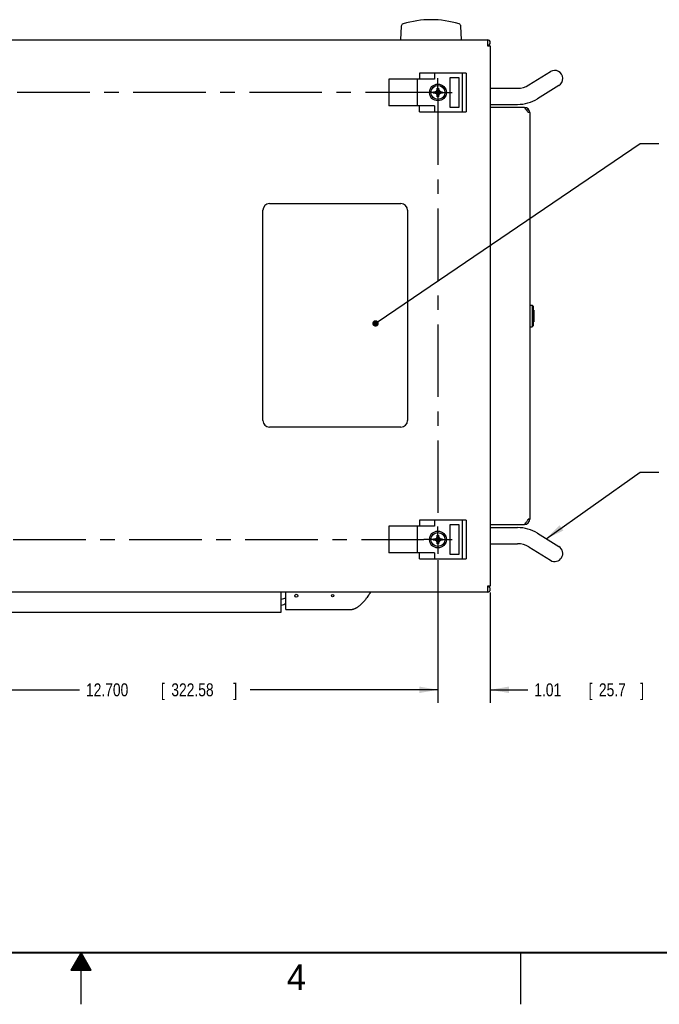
# Model space of a CAD drawing. Header units: inches. Extents: x 0 to 34, y 0 to 22.
# Tile 34 of 82: x 16.4 to 22.6, y 0 to 9.5. Entities that reach past the tile are written whole.
import ezdxf

# ---------------------------------------------------------------- set-up
doc = ezdxf.new("R2010")
doc.units = ezdxf.units.IN
doc.header["$LTSCALE"] = 1.87
doc.header["$MEASUREMENT"] = 0
doc.linetypes.add('CENTER', pattern=[0.6, 0.375, -0.075, 0.075, -0.075])
doc.layers.get('0').update_dxf_attribs({"linetype": 'CONTINUOUS'})
for name, color, linetype in [('DEFAULT_1', 7, 'CENTER'), ('DETAIL', 7, 'CONTINUOUS'), ('DIMENSIONS', 7, 'CONTINUOUS')]:
    doc.layers.add(name, color=color, linetype=linetype)
doc.styles.get("Standard").update_dxf_attribs({"font": 'txt', "width": 0.8})
doc.dimstyles.new('DIMSTYLE_3', dxfattribs={"dimtxt": 0.125, "dimasz": 0.18, "dimexe": 0.18, "dimexo": 0.0625, "dimgap": 0.09, "dimtad": 0, "dimtih": 1, "dimtoh": 1, "dimlfac": 2, "dimzin": 4, "dimdsep": 46, "dimtxsty": 'STANDARD', "dimblk": '_FILLED', "dimblk1": '_FILLED', "dimblk2": '_FILLED', "dimcen": 0.09, "dimadec": 0, "dimazin": 0, "dimtp": 0.01, "dimtm": 0.01, "dimtfac": 1, "dimtofl": 0, "dimtmove": 0, "dimatfit": 3, "dimldrblk": '_FILLED', "dimfxl": 1, "dimtolj": 1, "dimtzin": 4, "dimarcsym": 0})
doc.dimstyles.new('DIMSTYLE_4', dxfattribs={"dimtxt": 0.125, "dimasz": 0.18, "dimexe": 0.18, "dimexo": 0.0625, "dimgap": 0.09, "dimtad": 0, "dimtih": 1, "dimtoh": 1, "dimdec": 3, "dimlfac": 2, "dimzin": 4, "dimdsep": 46, "dimtxsty": 'STANDARD', "dimblk": '_FILLED', "dimblk1": '_FILLED', "dimblk2": '_FILLED', "dimcen": 0.09, "dimadec": 0, "dimazin": 0, "dimtp": 0.001, "dimtm": 0.001, "dimtfac": 1, "dimtdec": 3, "dimtofl": 0, "dimtmove": 0, "dimatfit": 3, "dimldrblk": '_FILLED', "dimfxl": 1, "dimtolj": 1, "dimtzin": 4, "dimarcsym": 0})

# ---------------------------------------------------------------- blocks, each defined once
blk = doc.blocks.new('_FILLED')
at = {"color": 0, "linetype": 'BYBLOCK'}
blk.add_solid([(0, 0), (-1, 0.174), (-1, -0.174)], dxfattribs=at)
blk = doc.blocks.new('*D7')
at = {"layer": 'DIMENSIONS', "color": 2, "linetype": 'CONTINUOUS'}
for p, q in [((14.0994, 4.2963), (14.0994, 2.9172)), ((20.4494, 4.2963), (20.4494, 2.9172)), ((14.0994, 3.0422), (16.9844, 3.0422)), ((20.4494, 3.0422), (18.6344, 3.0422))]:
    blk.add_line(p, q, dxfattribs=at)
at = {"layer": 'DIMENSIONS', "color": 2, "linetype": 'CONTINUOUS', "xscale": 0.18, "yscale": 0.18, "zscale": 0.18, "rotation": 180}
blk.add_blockref('_FILLED', (14.0994, 3.0422), dxfattribs=at)
at = {"layer": 'DIMENSIONS', "color": 2, "linetype": 'CONTINUOUS', "xscale": 0.18, "yscale": 0.18, "zscale": 0.18}
blk.add_blockref('_FILLED', (20.4494, 3.0422), dxfattribs=at)
at = {"layer": 'DIMENSIONS', "color": 2, "linetype": 'CONTINUOUS', "width": 0.8}
for s, p in [('12.700', (17.0469, 2.9797)), ('[', (17.7719, 2.9797)), ('322.58', (17.8719, 2.9797)), (']', (18.4719, 2.9797))]:
    blk.add_text(s, height=0.125, dxfattribs=at).set_placement(p)
blk = doc.blocks.new('*D8')
at = {"layer": 'DIMENSIONS', "color": 2, "linetype": 'CONTINUOUS'}
for p, q in [((20.4494, 4.2963), (20.4494, 2.9172)), ((20.9554, 3.9822), (20.9554, 2.9172)), ((20.4494, 3.0422), (20.0894, 3.0422)), ((20.9554, 3.0422), (21.318, 3.0422))]:
    blk.add_line(p, q, dxfattribs=at)
at = {"layer": 'DIMENSIONS', "color": 2, "linetype": 'CONTINUOUS', "xscale": 0.18, "yscale": 0.18, "zscale": 0.18}
blk.add_blockref('_FILLED', (20.4494, 3.0422), dxfattribs=at)
at = {"layer": 'DIMENSIONS', "color": 2, "linetype": 'CONTINUOUS', "xscale": 0.18, "yscale": 0.18, "zscale": 0.18, "rotation": 180}
blk.add_blockref('_FILLED', (20.9554, 3.0422), dxfattribs=at)
at = {"layer": 'DIMENSIONS', "color": 2, "linetype": 'CONTINUOUS', "width": 0.8}
for s, p in [('1.01', (21.3805, 2.9797)), ('[', (21.9055, 2.9797)), ('25.7', (22.0055, 2.9797)), (']', (22.4055, 2.9797))]:
    blk.add_text(s, height=0.125, dxfattribs=at).set_placement(p)

msp = doc.modelspace()

# ---------------------------------------------------------------- linework, layer by layer
at = {"color": 7, "linetype": 'CONTINUOUS'}
for p, q in [((20.0942, 9.46053), (20.08732, 9.32915)), ((20.6779, 9.32915), (20.67101, 9.46053)), ((13.64436, 9.32915), (20.92886, 9.32915)), ((20.92886, 9.32915), (20.92886, 9.27167)), ((20.92886, 9.27167), (20.95533, 9.27167)), ((20.95536, 9.27167), (20.95536, 4.04467)), ((20.72186, 9.00692), (20.27161, 9.00692)), ((20.27161, 9.00692), (20.27161, 8.94942)), ((20.41472, 9.00692), (20.41472, 8.94942)), ((20.6534, 8.96317), (20.5644, 8.96317)), ((20.5644, 8.96317), (20.5644, 8.67817)), ((20.6534, 8.67817), (20.6534, 8.96317)), ((20.6834, 9.00692), (20.6834, 8.63442)), ((20.72186, 9.00692), (20.72186, 8.63442)), ((21.32935, 8.89275), (21.5371, 9.02147)), ((20.41472, 8.94942), (19.97386, 8.94942)), ((19.97386, 8.94942), (19.97386, 8.69192)), ((20.2489, 8.94942), (20.2489, 8.69192)), ((20.44236, 8.84817), (20.44236, 8.86158)), ((20.44238, 8.77932), (20.45633, 8.86203)), ((20.45633, 8.77932), (20.44238, 8.86203)), ((20.45636, 8.86158), (20.45636, 8.84817)), ((20.95536, 8.8613), (21.21886, 8.8613)), ((21.61938, 8.88864), (21.41164, 8.75993)), ((20.408, 8.8137), (20.49071, 8.82765)), ((20.408, 8.82765), (20.49071, 8.8137)), ((20.40845, 8.82767), (20.42186, 8.82767)), ((20.42186, 8.81367), (20.40845, 8.81367)), ((20.42186, 8.82767), (20.43485, 8.83518)), ((20.42186, 8.81367), (20.47686, 8.82767)), ((20.42186, 8.82767), (20.47686, 8.81367)), ((20.43485, 8.80617), (20.42186, 8.81367)), ((20.43485, 8.83518), (20.44236, 8.84817)), ((20.43485, 8.80617), (20.46386, 8.83518)), ((20.43485, 8.83518), (20.46386, 8.80617)), ((20.44236, 8.79317), (20.43485, 8.80617)), ((20.44236, 8.79317), (20.45636, 8.84817)), ((20.45636, 8.79317), (20.44236, 8.84817)), ((20.44236, 8.77977), (20.44236, 8.79317)), ((20.45636, 8.84817), (20.46386, 8.83518)), ((20.46386, 8.80617), (20.45636, 8.79317)), ((20.45636, 8.79317), (20.45636, 8.77977)), ((20.46386, 8.83518), (20.47686, 8.82767)), ((20.47686, 8.81367), (20.46386, 8.80617)), ((20.47686, 8.82767), (20.49026, 8.82767)), ((20.49026, 8.81367), (20.47686, 8.81367)), ((20.41472, 8.69192), (19.97386, 8.69192)), ((20.27161, 8.63442), (20.27161, 8.69192)), ((20.41472, 8.69192), (20.41472, 8.63442)), ((20.5644, 8.67817), (20.6534, 8.67817)), ((20.95536, 8.70505), (21.21886, 8.70505)), ((21.28636, 8.67517), (20.95536, 8.67517)), ((20.27161, 8.63442), (20.72186, 8.63442)), ((21.30873, 8.64639), (21.32263, 8.65959)), ((21.33636, 8.62517), (21.32263, 8.62517)), ((21.33636, 8.62517), (21.33636, 4.69117)), ((18.82136, 7.74519), (20.09136, 7.74519)), ((18.75636, 5.64819), (18.75636, 7.68019)), ((20.15636, 7.68019), (20.15636, 5.64819)), ((21.33636, 6.76242), (21.35881, 6.76242)), ((21.35881, 6.76242), (21.36923, 6.752)), ((21.35881, 6.76242), (21.35881, 6.55392)), ((21.36923, 6.752), (21.36923, 6.56435)), ((21.37486, 6.71455), (21.37486, 6.60179)), ((21.33636, 6.55392), (21.35881, 6.55392)), ((21.35881, 6.55392), (21.36923, 6.56435)), ((20.09136, 5.58319), (18.82136, 5.58319)), ((20.72186, 4.68192), (20.27161, 4.68192)), ((20.27161, 4.68192), (20.27161, 4.62442)), ((20.41472, 4.68192), (20.41472, 4.62442)), ((20.6834, 4.68192), (20.6834, 4.30942)), ((20.72186, 4.68192), (20.72186, 4.30942)), ((21.33636, 4.69117), (21.32263, 4.69117)), ((20.41472, 4.62442), (19.97386, 4.62442)), ((19.97386, 4.62442), (19.97386, 4.36692)), ((20.2489, 4.62442), (20.2489, 4.36692)), ((20.6534, 4.63817), (20.5644, 4.63817)), ((20.5644, 4.63817), (20.5644, 4.35317)), ((20.6534, 4.35317), (20.6534, 4.63817)), ((20.95536, 4.64117), (21.28636, 4.64117)), ((20.95536, 4.6113), (21.21886, 4.6113)), ((20.408, 4.4887), (20.49071, 4.50265)), ((20.408, 4.50265), (20.49071, 4.4887)), ((20.40845, 4.50267), (20.42186, 4.50267)), ((20.42186, 4.48867), (20.40845, 4.48867)), ((20.42186, 4.50267), (20.43485, 4.51018)), ((20.42186, 4.48867), (20.47686, 4.50267)), ((20.42186, 4.50267), (20.47686, 4.48867)), ((20.43485, 4.48117), (20.42186, 4.48867)), ((20.43485, 4.51018), (20.44236, 4.52317)), ((20.43485, 4.51018), (20.46386, 4.48117)), ((20.43485, 4.48117), (20.46386, 4.51018)), ((20.44236, 4.46817), (20.43485, 4.48117)), ((20.44236, 4.52317), (20.44236, 4.53658)), ((20.45636, 4.46817), (20.44236, 4.52317)), ((20.44236, 4.46817), (20.45636, 4.52317)), ((20.45633, 4.45432), (20.44238, 4.53703)), ((20.44238, 4.45432), (20.45633, 4.53703)), ((20.45636, 4.53658), (20.45636, 4.52317)), ((20.45636, 4.52317), (20.46386, 4.51018)), ((20.46386, 4.48117), (20.45636, 4.46817)), ((20.46386, 4.51018), (20.47686, 4.50267)), ((20.47686, 4.48867), (20.46386, 4.48117)), ((20.47686, 4.50267), (20.49026, 4.50267)), ((20.49026, 4.48867), (20.47686, 4.48867)), ((21.41164, 4.55641), (21.61938, 4.42771)), ((20.44236, 4.45477), (20.44236, 4.46817)), ((20.45636, 4.46817), (20.45636, 4.45477)), ((20.95536, 4.45505), (21.21886, 4.45505)), ((21.32935, 4.42359), (21.53709, 4.29489)), ((21.61937, 4.42772), (21.61938, 4.42771)), ((20.41472, 4.36692), (19.97386, 4.36692)), ((20.27161, 4.30942), (20.27161, 4.36692)), ((20.27161, 4.30942), (20.72186, 4.30942)), ((20.41472, 4.36692), (20.41472, 4.30942)), ((20.5644, 4.35317), (20.6534, 4.35317)), ((21.5371, 4.29488), (21.53709, 4.29489)), ((20.95533, 4.04467), (20.92886, 4.04467)), ((20.92886, 4.04467), (20.92886, 3.98719)), ((20.92886, 3.98719), (13.64436, 3.98719)), ((18.93336, 3.79219), (18.93336, 3.98719)), ((18.98036, 3.81969), (18.98036, 3.98719)), ((18.98036, 3.81969), (19.60774, 3.81969)), ((15.63336, 3.79219), (18.93336, 3.79219))]:
    msp.add_line(p, q, dxfattribs=at)
at = {"color": 2, "linetype": 'CONTINUOUS'}
for p, q in [((17.00002, 0.5), (16.90203, 0.33028)), ((16.98847, 0.48), (17.01157, 0.48)), ((16.99425, 0.49), (17.00579, 0.49)), ((17.09801, 0.33028), (17.00002, 0.5)), ((17.00002, 0), (17.00002, 0.5)), ((21.25002, 0), (21.25002, 0.5)), ((16.93651, 0.39), (17.06353, 0.39)), ((16.94229, 0.4), (17.05776, 0.4)), ((16.94806, 0.41), (17.05198, 0.41)), ((16.95383, 0.42), (17.04621, 0.42)), ((16.95961, 0.43), (17.04044, 0.43)), ((16.96538, 0.44), (17.03466, 0.44)), ((16.97115, 0.45), (17.02889, 0.45)), ((16.97693, 0.46), (17.02311, 0.46)), ((16.9827, 0.47), (17.01734, 0.47)), ((16.90203, 0.33028), (17.09801, 0.33028)), ((16.90764, 0.34), (17.0924, 0.34)), ((16.91342, 0.35), (17.08662, 0.35)), ((16.91919, 0.36), (17.08085, 0.36)), ((16.92496, 0.37), (17.07508, 0.37)), ((16.93074, 0.38), (17.0693, 0.38))]:
    msp.add_line(p, q, dxfattribs=at)
at = {"color": 7, "linetype": 'CONTINUOUS', "const_width": 0.02}
msp.add_lwpolyline([(0.50002, 0.5), (33.50002, 0.5)], dxfattribs=at)
at = {"color": 7, "linetype": 'CONTINUOUS'}
for centre, radius in [((20.44936, 8.82067), 0.08125), ((20.44936, 8.82067), 0.0675), ((20.44936, 4.49567), 0.08125), ((20.44936, 4.49567), 0.0675), ((19.08036, 3.95219), 0.01375), ((19.43036, 3.95219), 0.01125)]:
    msp.add_circle(centre, radius, dxfattribs=at)
for centre, radius, start, end in [((20.38261, 8.61015), 0.914, 72.762785, 107.237215), ((20.11917, 9.45922), 0.025, 107.237314, 176.999565), ((20.64604, 9.45922), 0.025, 3.000435, 72.762686), ((20.92886, 9.30265), 0.0265, 270, 90), ((21.57823, 8.95505), 0.07812, 301.78109, 121.78109), ((21.21886, 9.07109), 0.20979, 270, 301.78109), ((21.21886, 9.07109), 0.36604, 270, 301.78109), ((21.28636, 8.62517), 0.05, 0, 90), ((18.82136, 7.68019), 0.065, 90, 180), ((20.09136, 7.68019), 0.065, 0, 90), ((18.82136, 5.64819), 0.065, 180, 270), ((20.09136, 5.64819), 0.065, 270, 360), ((21.28636, 4.69117), 0.05, 270, 360), ((21.21886, 4.24525), 0.36604, 58.21891, 90), ((21.21886, 4.24525), 0.20979, 58.21891, 90), ((21.57823, 4.3613), 0.07812, 238.21891, 58.21891), ((20.92886, 4.01369), 0.0265, 270, 90), ((18.91335, 4.04177), 0.125, 279.372574, 302.528081), ((18.91335, 3.98427), 0.125, 279.372574, 302.528081)]:
    msp.add_arc(centre, radius, start, end, dxfattribs=at)
at = {"color": 3, "linetype": 'CONTINUOUS'}
for centre in [(20.92886, 9.30265), (20.92886, 4.01369)]:
    msp.add_arc(centre, 0.0015, 270, 90, dxfattribs=at)
at = {"color": 7, "linetype": 'CONTINUOUS'}
for points, knots in [([(20.44236, 8.86158), (20.44236, 8.86165), (20.44237, 8.8618), (20.44238, 8.86195), (20.44238, 8.86203)], [0, 0, 0, 0, 0.4997501, 1, 1, 1, 1]), ([(20.44238, 8.86203), (20.44315, 8.86206), (20.4447, 8.86211), (20.44702, 8.86216), (20.44858, 8.86217), (20.44936, 8.86217)], [0, 0, 0, 0, 0.3315646, 0.6648496, 1, 1, 1, 1]), ([(20.44936, 8.86217), (20.45014, 8.86217), (20.45169, 8.86216), (20.45402, 8.86211), (20.45556, 8.86206), (20.45633, 8.86203)], [0, 0, 0, 0, 0.3350793, 0.6683532, 1, 1, 1, 1]), ([(20.45633, 8.86203), (20.45634, 8.86195), (20.45635, 8.8618), (20.45635, 8.86165), (20.45636, 8.86158)], [0, 0, 0, 0, 0.5002591, 1, 1, 1, 1]), ([(20.408, 8.8137), (20.40794, 8.81524), (20.40785, 8.81835), (20.40785, 8.823), (20.40794, 8.8261), (20.408, 8.82765)], [0, 0, 0, 0, 0.332853, 0.6671471, 1, 1, 1, 1]), ([(20.408, 8.82765), (20.40808, 8.82765), (20.40823, 8.82766), (20.40838, 8.82767), (20.40845, 8.82767)], [0, 0, 0, 0, 0.5002591, 1, 1, 1, 1]), ([(20.40845, 8.81367), (20.40838, 8.81368), (20.40823, 8.81368), (20.40808, 8.81369), (20.408, 8.8137)], [0, 0, 0, 0, 0.4997506, 1, 1, 1, 1]), ([(20.44238, 8.77932), (20.44238, 8.77939), (20.44237, 8.77954), (20.44236, 8.77969), (20.44236, 8.77977)], [0, 0, 0, 0, 0.5002591, 1, 1, 1, 1]), ([(20.44936, 8.77917), (20.44858, 8.77917), (20.44702, 8.77918), (20.4447, 8.77923), (20.44315, 8.77929), (20.44238, 8.77932)], [0, 0, 0, 0, 0.3350793, 0.6683532, 1, 1, 1, 1]), ([(20.45633, 8.77932), (20.45556, 8.77929), (20.45402, 8.77923), (20.45169, 8.77918), (20.45014, 8.77917), (20.44936, 8.77917)], [0, 0, 0, 0, 0.3315646, 0.6648496, 1, 1, 1, 1]), ([(20.45636, 8.77977), (20.45635, 8.77969), (20.45635, 8.77954), (20.45634, 8.77939), (20.45633, 8.77932)], [0, 0, 0, 0, 0.4997495, 1, 1, 1, 1]), ([(20.49026, 8.82767), (20.49034, 8.82767), (20.49049, 8.82766), (20.49064, 8.82765), (20.49071, 8.82765)], [0, 0, 0, 0, 0.4997501, 1, 1, 1, 1]), ([(20.49071, 8.8137), (20.49064, 8.81369), (20.49049, 8.81368), (20.49034, 8.81368), (20.49026, 8.81367)], [0, 0, 0, 0, 0.5001629, 1, 1, 1, 1]), ([(20.49071, 8.82765), (20.49078, 8.8261), (20.49086, 8.823), (20.49086, 8.81835), (20.49078, 8.81524), (20.49071, 8.8137)], [0, 0, 0, 0, 0.332853, 0.6671471, 1, 1, 1, 1]), ([(21.30923, 8.6459), (21.3082, 8.64733), (21.30508, 8.65157), (21.3015, 8.65624), (21.29896, 8.65948), (21.29857, 8.65997)], [0, 0, 0, 0, 0.3002271, 0.8947086, 1, 1, 1, 1]), ([(21.32263, 8.62517), (21.32105, 8.628), (21.31767, 8.63363), (21.3131, 8.64048), (21.3102, 8.64455), (21.30923, 8.6459)], [0, 0, 0, 0, 0.3930162, 0.7983694, 1, 1, 1, 1]), ([(21.36923, 6.59914), (21.36987, 6.59944), (21.37174, 6.60032), (21.37362, 6.60121), (21.37486, 6.60179)], [0, 0, 0, 0, 0.3375372, 1, 1, 1, 1]), ([(21.29857, 4.65638), (21.29896, 4.65686), (21.3015, 4.6601), (21.30609, 4.66609), (21.31211, 4.67439), (21.31656, 4.68104), (21.31896, 4.68492), (21.3196, 4.68597)], [0, 0, 0, 0, 0.0511578, 0.3399977, 0.622923, 0.8984538, 1, 1, 1, 1]), ([(20.408, 4.4887), (20.40794, 4.49024), (20.40785, 4.49335), (20.40785, 4.498), (20.40794, 4.5011), (20.408, 4.50265)], [0, 0, 0, 0, 0.332853, 0.6671471, 1, 1, 1, 1]), ([(20.408, 4.50265), (20.40808, 4.50265), (20.40823, 4.50266), (20.40838, 4.50267), (20.40845, 4.50267)], [0, 0, 0, 0, 0.5002591, 1, 1, 1, 1]), ([(20.40845, 4.48867), (20.40838, 4.48868), (20.40823, 4.48868), (20.40808, 4.48869), (20.408, 4.4887)], [0, 0, 0, 0, 0.4997506, 1, 1, 1, 1]), ([(20.44236, 4.53658), (20.44236, 4.53665), (20.44237, 4.5368), (20.44238, 4.53695), (20.44238, 4.53703)], [0, 0, 0, 0, 0.4997501, 1, 1, 1, 1]), ([(20.44238, 4.53703), (20.44315, 4.53706), (20.4447, 4.53711), (20.44702, 4.53716), (20.44858, 4.53717), (20.44936, 4.53717)], [0, 0, 0, 0, 0.3315646, 0.6648496, 1, 1, 1, 1]), ([(20.44936, 4.53717), (20.45014, 4.53717), (20.45169, 4.53716), (20.45402, 4.53711), (20.45556, 4.53706), (20.45633, 4.53703)], [0, 0, 0, 0, 0.3350793, 0.6683532, 1, 1, 1, 1]), ([(20.45633, 4.53703), (20.45634, 4.53695), (20.45635, 4.5368), (20.45635, 4.53665), (20.45636, 4.53658)], [0, 0, 0, 0, 0.5002591, 1, 1, 1, 1]), ([(20.49026, 4.50267), (20.49034, 4.50267), (20.49049, 4.50266), (20.49064, 4.50265), (20.49071, 4.50265)], [0, 0, 0, 0, 0.4997501, 1, 1, 1, 1]), ([(20.49071, 4.4887), (20.49064, 4.48869), (20.49049, 4.48868), (20.49034, 4.48868), (20.49026, 4.48867)], [0, 0, 0, 0, 0.5001629, 1, 1, 1, 1]), ([(20.49071, 4.50265), (20.49078, 4.5011), (20.49086, 4.498), (20.49086, 4.49335), (20.49078, 4.49024), (20.49071, 4.4887)], [0, 0, 0, 0, 0.332853, 0.6671471, 1, 1, 1, 1]), ([(20.44238, 4.45432), (20.44238, 4.45439), (20.44237, 4.45454), (20.44236, 4.45469), (20.44236, 4.45477)], [0, 0, 0, 0, 0.5002591, 1, 1, 1, 1]), ([(20.44936, 4.45417), (20.44858, 4.45417), (20.44702, 4.45418), (20.4447, 4.45423), (20.44315, 4.45429), (20.44238, 4.45432)], [0, 0, 0, 0, 0.3350793, 0.6683532, 1, 1, 1, 1]), ([(20.45633, 4.45432), (20.45556, 4.45429), (20.45402, 4.45423), (20.45169, 4.45418), (20.45014, 4.45417), (20.44936, 4.45417)], [0, 0, 0, 0, 0.3315646, 0.6648496, 1, 1, 1, 1]), ([(20.45636, 4.45477), (20.45635, 4.45469), (20.45635, 4.45454), (20.45634, 4.45439), (20.45633, 4.45432)], [0, 0, 0, 0, 0.4997495, 1, 1, 1, 1]), ([(19.68108, 3.84833), (19.68523, 3.85138), (19.69756, 3.86112), (19.71708, 3.87938), (19.73928, 3.90377), (19.76238, 3.93245), (19.7777, 3.95368), (19.7861, 3.9659)], [0, 0, 0, 0, 0.1031347, 0.3130795, 0.5230243, 0.7329692, 1, 1, 1, 1]), ([(19.62394, 3.82123), (19.62414, 3.82127), (19.62537, 3.8215), (19.62659, 3.82176), (19.62759, 3.82199)], [0, 0, 0, 0, 0.1656995, 1, 1, 1, 1]), ([(19.63945, 3.82542), (19.63962, 3.82548), (19.64301, 3.82669), (19.64633, 3.82803), (19.64943, 3.82943)], [0, 0, 0, 0, 0.0492199, 1, 1, 1, 1]), ([(19.64943, 3.82943), (19.65108, 3.83017), (19.65509, 3.83208), (19.65901, 3.83417), (19.66131, 3.83546)], [0, 0, 0, 0, 0.4067848, 1, 1, 1, 1]), ([(19.66766, 3.83922), (19.66774, 3.83927), (19.6689, 3.83999), (19.67006, 3.84073), (19.67113, 3.84142)], [0, 0, 0, 0, 0.0730399, 1, 1, 1, 1])]:
    msp.add_open_spline(points, degree=3, knots=knots, dxfattribs=at)
for points in [[(21.29857, 8.65997), (21.29455, 8.66508), (21.29045, 8.67012), (21.28636, 8.67517)], [(21.36923, 6.7172), (21.36987, 6.7169), (21.3705, 6.71661), (21.37113, 6.71631)], [(21.37113, 6.71631), (21.37237, 6.71572), (21.37362, 6.71514), (21.37486, 6.71455)], [(21.3196, 4.68597), (21.32064, 4.68769), (21.32165, 4.68942), (21.32263, 4.69117)], [(21.28636, 4.64117), (21.29045, 4.64622), (21.29455, 4.65127), (21.29857, 4.65638)], [(19.7861, 3.9659), (19.79091, 3.97289), (19.79566, 3.97999), (19.80036, 3.98719)], [(19.60774, 3.81969), (19.60935, 3.81969), (19.61093, 3.81974), (19.6125, 3.81983)], [(19.6125, 3.81983), (19.61307, 3.81986), (19.61365, 3.8199), (19.61422, 3.81994)], [(19.61422, 3.81994), (19.61544, 3.82003), (19.61664, 3.82015), (19.61784, 3.82029)], [(19.61784, 3.82029), (19.61871, 3.8204), (19.61958, 3.82051), (19.62044, 3.82064)], [(19.62044, 3.82064), (19.62162, 3.82082), (19.62278, 3.82101), (19.62394, 3.82123)], [(19.62759, 3.82199), (19.62875, 3.82225), (19.6299, 3.82253), (19.63104, 3.82283)], [(19.63104, 3.82283), (19.63309, 3.82337), (19.63511, 3.82397), (19.6371, 3.82462)], [(19.6371, 3.82462), (19.63789, 3.82488), (19.63867, 3.82515), (19.63945, 3.82542)], [(19.66131, 3.83546), (19.66215, 3.83593), (19.66299, 3.83641), (19.66382, 3.8369)], [(19.66382, 3.8369), (19.664, 3.83701), (19.66418, 3.83712), (19.66436, 3.83722)], [(19.66436, 3.83722), (19.66519, 3.83771), (19.66601, 3.8382), (19.66682, 3.8387)], [(19.66682, 3.8387), (19.6671, 3.83887), (19.66738, 3.83904), (19.66766, 3.83922)], [(19.67113, 3.84142), (19.6745, 3.84362), (19.67782, 3.84592), (19.68108, 3.84833)]]:
    msp.add_open_spline(points, degree=3, dxfattribs=at)
at = {"layer": 'DEFAULT_1', "color": 7, "linetype": 'CENTER'}
for p, q in [((20.44936, 8.82067), (20.44936, 8.95755)), ((20.44936, 8.82067), (14.17742, 8.82067)), ((20.44936, 8.82067), (20.58623, 8.82067)), ((20.44936, 8.82067), (20.44936, 4.62122)), ((20.44936, 4.49567), (20.44936, 4.62122)), ((14.09936, 4.49567), (20.31248, 4.49567)), ((20.44936, 4.49567), (20.31248, 4.49567)), ((20.44936, 4.49567), (20.58623, 4.49567)), ((20.44936, 4.49567), (20.44936, 4.3588))]:
    msp.add_line(p, q, dxfattribs=at)
at = {"layer": 'DETAIL', "color": 2, "linetype": 'CONTINUOUS'}
for p, q in [((19.87189, 6.60395), (22.40586, 8.32549)), ((22.40586, 8.32549), (22.58586, 8.32549)), ((21.49639, 4.50391), (22.40586, 5.14749)), ((22.40586, 5.14749), (22.58586, 5.14749))]:
    msp.add_line(p, q, dxfattribs=at)
at = {"layer": 'DETAIL', "color": 2, "linetype": 'CONTINUOUS', "const_width": 0.03125}
msp.add_lwpolyline([(19.83042, 6.58639, 1), (19.86167, 6.58639, 1)], format="xyb", close=True, dxfattribs=at)
at = {"layer": 'DETAIL', "color": 2, "linetype": 'CONTINUOUS'}
msp.add_solid([(21.62527, 4.63339), (21.49639, 4.50391), (21.66137, 4.58238)], dxfattribs=at)

# ---------------------------------------------------------------- texts
at = {"color": 2, "linetype": 'CONTINUOUS'}
msp.add_text('4', height=0.25, dxfattribs=at).set_placement((18.98838, 0.13692))

# ---------------------------------------------------------------- dimensions: what is measured, and where the dimension line sits
at = {"layer": 'DIMENSIONS', "color": 2, "linetype": 'CONTINUOUS'}
for base, p1, p2, dimstyle, picture, middle in [((20.44936, 3.04219), (14.09936, 4.2963), (20.44936, 4.2963), 'DIMSTYLE_4', '*D7', (17.80942, 3.04219)), ((20.95536, 3.04219), (20.44936, 4.2963), (20.95536, 3.98217), 'DIMSTYLE_3', '*D8', (21.943, 3.04219))]:
    dim = msp.add_linear_dim(base=base, p1=p1, p2=p2, dimstyle=dimstyle, dxfattribs=at)
    dim.commit()
    dim.dimension.update_dxf_attribs({"geometry": picture, "text_midpoint": middle, "dimtype": 160})

doc.saveas('drawing.dxf')
